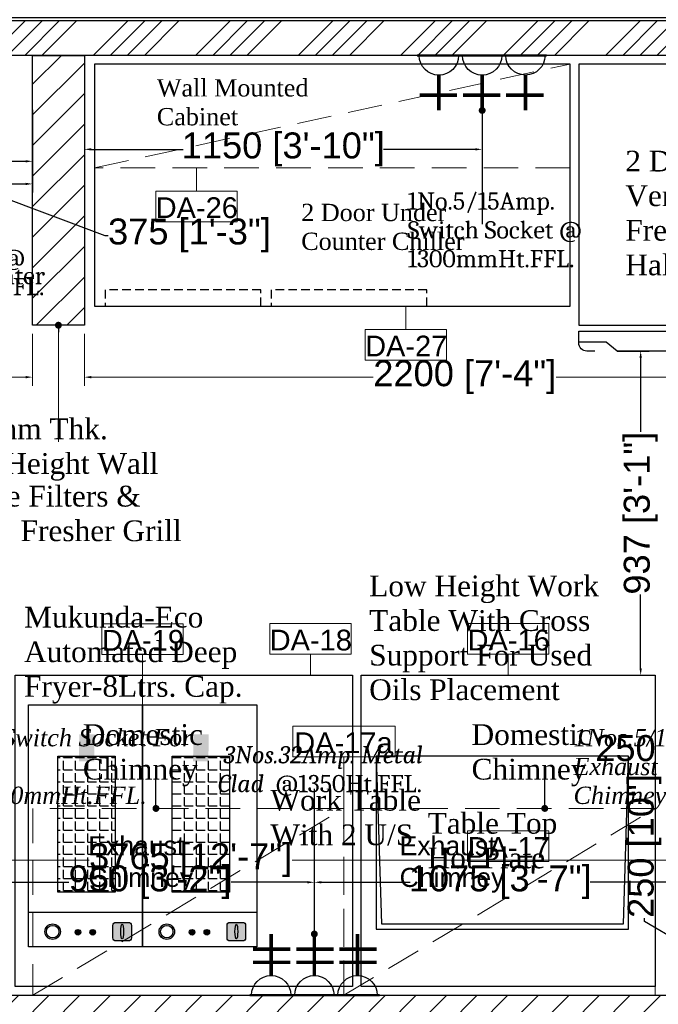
# Model space of a CAD drawing. Header units: millimetres. Extents: x 3004057 to 3043959, y -509231 to -485629.
# Tile 8 of 11: x 3006445 to 3008291, y -489904 to -487057. Entities that reach past the tile are written whole.
import ezdxf

# ---------------------------------------------------------------- set-up
doc = ezdxf.new("R2010")
doc.units = ezdxf.units.MM
doc.header["$LTSCALE"] = 1000
doc.header["$MEASUREMENT"] = 0
doc.header["$PDMODE"] = 3
doc.header["$PDSIZE"] = -1
for name, pattern in [('11aa1PB-bd$0$11aa1PB-af$0$TRATTEGGIATA', [0.75, 0.5, -0.25]), ('DASHED', [0.75, 0.5, -0.25]), ('HIDDEN', [0.375, 0.25, -0.125]), ('HIDDEN2', [4.7625, 3.175, -1.5875])]:
    doc.linetypes.add(name, pattern=pattern)
doc.layers.get('0').update_dxf_attribs({"linetype": 'CONTINUOUS'})
doc.layers.get('Defpoints').update_dxf_attribs({"linetype": 'CONTINUOUS'})
for name, color, linetype, lineweight in [('Civil-Wall-Text', 7, 'CONTINUOUS', 0), ('Equip No.', 1, 'CONTINUOUS', 15), ('HATCH', 251, 'CONTINUOUS', 5)]:
    doc.layers.add(name, color=color, linetype=linetype, lineweight=lineweight)
for name, color, linetype in [('Drainage', 254, 'CONTINUOUS'), ('ELECTRICAL', 7, 'CONTINUOUS'), ('Equipment', 5, 'CONTINUOUS'), ('Equipment Name', 7, 'CONTINUOUS'), ('Exhaust Text', 3, 'CONTINUOUS'), ('Exhaut Hoods', 222, 'DASHED'), ('NOTES250', 4, 'CONTINUOUS'), ('Plumbing & Drainage', 6, 'CONTINUOUS'), ('PROPOSED PARTITION', 150, 'CONTINUOUS'), ('Wall-New', 6, 'CONTINUOUS')]:
    doc.layers.add(name, color=color, linetype=linetype)
doc.styles.add('ARAIL', font='arial.ttf')
doc.styles.add('Arial', font='arial.ttf')
doc.styles.add('arial  narrow', font='ARIALN.TTF', dxfattribs={"width": 0.96})
doc.styles.get("Standard").update_dxf_attribs({"font": 'arial.ttf'})
doc.styles.add('style12', font='BOOKOSI.TTF')
doc.dimstyles.new('TFS-Dim', dxfattribs={"dimtxt": 75, "dimasz": 20, "dimexe": 25, "dimexo": 25, "dimgap": 5, "dimtad": 0, "dimdec": 0, "dimzin": 0, "dimdsep": 46, "dimtxsty": 'Standard', "dimcen": 0.09, "dimclrd": 8, "dimclre": 8, "dimadec": 0, "dimazin": 0, "dimtfac": 1, "dimtdec": 0, "dimtofl": 0, "dimtmove": 0, "dimatfit": 3, "dimldrblk": 'DOT', "dimfxl": 1, "dimtolj": 1, "dimtzin": 0, "dimlwd": -1, "dimlwe": -1, "dimarcsym": 0})

# ---------------------------------------------------------------- blocks, each defined once
blk = doc.blocks.new('*U439')
blk.add_lwpolyline([(0, -100), (6784.1, -100), (6784.1, -90), (0, -90)], close=True)
blk = doc.blocks.new('GVBHV GB')
at = {"layer": 'Equipment', "color": 2, "linetype": 'HIDDEN2', "lineweight": 0, "ltscale": 30}
blk.add_line((28267, 5354.48, 0), (28250.49, 5361.73, 0), dxfattribs=at)
at = {"layer": 'Equipment', "color": 2, "linetype": 'HIDDEN2', "lineweight": 0, "ltscale": 30, "elevation": 0}
for points in [[(28250.51, 5361.72), (28262.18, 5388.22), (28278.64, 5380.99)], [(28278.64, 5380.99), (28267, 5354.48)]]:
    blk.add_lwpolyline(points, dxfattribs=at)
at = {"layer": 'Equipment', "color": 2, "linetype": '11aa1PB-bd$0$11aa1PB-af$0$TRATTEGGIATA', "lineweight": 0, "ltscale": 36, "elevation": 0}
for points in [[(28266.56, 5384.77), (28261.61, 5373.49), (28269.96, 5369.82), (28274.91, 5381.1), (28266.56, 5384.77)], [(28261.2, 5372.56), (28256.25, 5361.28), (28264.6, 5357.61), (28269.55, 5368.89), (28261.2, 5372.56)]]:
    blk.add_lwpolyline(points, dxfattribs=at)
at = {"layer": 'Equipment', "color": 2, "linetype": 'Continuous', "style": 'arial  narrow', "width": 0.96}
for p in [(28268.81, 5379.36, 0), (28263.42, 5367.77, 0)]:
    blk.add_text('BIB', height=2.8, rotation=246.2928, dxfattribs=at).set_placement(p)
blk = doc.blocks.new('A$C974a59a5')
at = {"layer": 'Equipment', "linetype": 'Continuous'}
h = blk.add_hatch(color=2, dxfattribs=at)
h.dxf.hatch_style = 1
h.paths.add_polyline_path([(41, -17.4, 0.414214), (32.1, -26.4), (32.1, -62.2, 0.414214), (41, -71.1), (76.9, -71.1, 0.414214), (85.8, -62.2), (85.8, -26.4, 0.414214), (76.9, -17.4)])
h = blk.add_hatch(color=256, dxfattribs=at)
h.dxf.hatch_style = 1
h.paths.add_polyline_path([(282.3, -44.2, 1), (237.5, -44.2, 1)])
h.paths.add_polyline_path([(277.8, -44.2, 1), (242, -44.2, 1)], flags=16)
h = blk.add_hatch(color=1, dxfattribs=at)
h.dxf.hatch_style = 1
h.paths.add_polyline_path([(136, -42.5, -1), (152.2, -42.5, -1)])
h = blk.add_hatch(color=2, dxfattribs=at)
h.dxf.hatch_style = 1
h.paths.add_polyline_path([(178.9, -42.5, -1), (195, -42.5, -1)])
h = blk.add_hatch(dxfattribs=at)
h.set_pattern_fill('ANGLE', color=251, scale=5, angle=180)
h.set_pattern_definition([(180, (-22665679.724, 7389288.176), (-4e-15, -34.925), [25.4, -9.525]), (270, (-22665679.724, 7389288.176), (34.925, -6e-15), [25.4, -9.525])])
h.paths.add_polyline_path([(78.9, -551.1), (244.7, -551.1), (244.7, -158.4), (78.9, -158.4)])
blk.add_line((0, -100), (330, -100), dxfattribs=at)
for points in [[(0, 0), (330, 0), (330, -700), (0, -700)], [(78.9, -158.4), (244.7, -158.4), (244.7, -551.1), (78.9, -551.1)]]:
    blk.add_lwpolyline(points, close=True, dxfattribs=at)
blk.add_lwpolyline([(41, -17.4), (76.9, -17.4, -0.414214), (85.8, -26.4), (85.8, -62.2, -0.414214), (76.9, -71.1), (41, -71.1, -0.414214), (32.1, -62.2), (32.1, -26.4, -0.414214)], format="xyb", close=True, dxfattribs=at)
at = {"layer": 'Equipment', "const_width": 44.2}
blk.add_lwpolyline([(161.8, -536.7), (160.8, -614.9)], dxfattribs=at)
at = {"layer": 'Equipment', "linetype": 'Continuous'}
for centre, radius in [((259.9, -44.2), 22.4), ((259.9, -44.2), 17.9), ((144.1, -42.5), 8.06), ((186.9, -42.5), 8.06)]:
    blk.add_circle(centre, radius, dxfattribs=at)
blk.add_ellipse((58.8, -44.3), major_axis=(0, -21.2), ratio=0.192581, dxfattribs=at)
blk = doc.blocks.new('A$Cc4efb50f')
at = {"layer": 'Equipment'}
blk.add_lwpolyline([(-1360, 0), (15, 0), (15, 700), (-1360, 700)], close=True, dxfattribs=at)
at = {"layer": 'Equipment', "linetype": 'HIDDEN', "ltscale": 0.1}
for points in [[(-1329.8, 0), (-879.9, 0), (-879.9, 46.8), (-1329.8, 46.8)], [(-849.7, 0), (-399.9, 0), (-399.9, 46.8), (-849.7, 46.8)]]:
    blk.add_lwpolyline(points, close=True, dxfattribs=at)
blk = doc.blocks.new('A$C22889e60')
at = {"layer": 'Equipment', "linetype": 'Continuous'}
blk.add_lwpolyline([(-94.9, 62.1), (645.1, 62.1), (645.1, 817.2), (-94.9, 817.2)], close=True, dxfattribs=at)
blk.add_lwpolyline([(-48.3, -12.8), (-71.6, -12.8, -0.414214), (-94.9, 10.5), (-94.9, 44.7), (645.1, 44.7), (645.1, -12.8), (16, -12.8), (-16, 12.8), (-94.9, 12.8)], format="xyb", dxfattribs=at)
blk = doc.blocks.new('*D492')
at = {"layer": 'Defpoints', "color": 0, "transparency": 16777216}
for p in [(3008147.4, -488015.6), (3008147.4, -488952.6), (3008240.3, -488952.6)]:
    blk.add_point(p, dxfattribs=at)
at = {"layer": 'Equipment Name', "color": 8, "transparency": 16777216}
for p, q in [((3008172.4, -488015.6), (3008265.3, -488015.6)), ((3008240.3, -488035.6), (3008240.3, -488249.3)), ((3008240.3, -488932.6), (3008240.3, -488718.9)), ((3008172.4, -488952.6), (3008265.3, -488952.6))]:
    blk.add_line(p, q, dxfattribs=at)
for points in [[(3008237, -488035.6), (3008243.7, -488035.6), (3008240.3, -488015.6)], [(3008237, -488932.6), (3008243.7, -488932.6), (3008240.3, -488952.6)]]:
    blk.add_solid(points, dxfattribs=at)
at = {"layer": 'Equipment Name', "color": 0, "transparency": 16777216, "insert": (3008240.3, -488484.1), "char_height": 75, "attachment_point": 5, "rotation": 90}
blk.add_mtext('\\A1;937 [3\'-1"]', dxfattribs=at)
blk = doc.blocks.new('_Dot')
at = {"color": 0, "linetype": 'ByBlock', "lineweight": -2}
blk.add_line((-0.5, 0), (-1, 0), dxfattribs=at)
at = {"color": 0, "linetype": 'ByBlock', "const_width": 0.5}
blk.add_lwpolyline([(-0.25, 0, 1), (0.25, 0, 1)], format="xyb", close=True, dxfattribs=at)
blk = doc.blocks.new('A$C254D60C6')
at = {"layer": 'ELECTRICAL'}
for points, const_width in [([(161.3, 142.2), (161.3, -9.6)], 8.36), ([(0, 131.3), (0, 0)], 12.7), ([(45.9, 131.3), (45.9, 0)], 12.7), ([(92.3, 67.5), (-53.3, 67.5)], 12.7)]:
    blk.add_lwpolyline(points, dxfattribs=dict(at, const_width=const_width))
blk.add_arc((161.3, 67.5), 69, 90, 270, dxfattribs=at)
blk = doc.blocks.new('A$C21C85089')
at = {"layer": 'ELECTRICAL'}
for points, const_width in [([(-42, 108.5), (43.4, 108.5)], 4.7), ([(0, 69.7), (0, 0)], 7.15), ([(-35.8, 30), (38, 30)], 7.15)]:
    blk.add_lwpolyline(points, dxfattribs=dict(at, const_width=const_width))
blk.add_arc((0, 108.5), 38.8, 180, 0, dxfattribs=at)
blk = doc.blocks.new('*D524')
at = {"layer": 'Defpoints', "color": 0, "transparency": 16777216}
for p in [(3006632, -487160.6), (3007782.1, -487275.7), (3006632, -487432.2)]:
    blk.add_point(p, dxfattribs=at)
at = {"layer": 'ELECTRICAL', "color": 8, "transparency": 16777216}
for p, q in [((3006632, -487185.6), (3006632, -487457.2)), ((3007782.1, -487300.7), (3007782.1, -487457.2)), ((3006652, -487432.2), (3006917.5, -487432.2)), ((3007762.1, -487432.2), (3007496.6, -487432.2))]:
    blk.add_line(p, q, dxfattribs=at)
for points in [[(3006652, -487428.9), (3006652, -487435.6), (3006632, -487432.2)], [(3007762.1, -487428.9), (3007762.1, -487435.6), (3007782.1, -487432.2)]]:
    blk.add_solid(points, dxfattribs=at)
at = {"layer": 'ELECTRICAL', "color": 0, "transparency": 16777216, "insert": (3007207, -487432.2), "char_height": 75, "attachment_point": 5}
blk.add_mtext('\\A1;1150 [3\'-10"]', dxfattribs=at)
blk = doc.blocks.new('*D533')
at = {"layer": 'Defpoints', "color": 0, "transparency": 16777216}
for p in [(3008499.4, -489627.7), (3008400.7, -489877.6), (3008499.4, -489877.6)]:
    blk.add_point(p, dxfattribs=at)
at = {"layer": 'Drainage', "color": 8, "transparency": 16777216}
for p, q in [((3008474.4, -489627.7), (3008375.7, -489627.7)), ((3008400.7, -489647.7), (3008400.7, -489857.6)), ((3008251.6, -489664.4), (3008251.6, -489654.4)), ((3008400.7, -489752.6), (3008251.6, -489664.4)), ((3008474.4, -489877.6), (3008375.7, -489877.6))]:
    blk.add_line(p, q, dxfattribs=at)
for points in [[(3008397.4, -489647.7), (3008404.1, -489647.7), (3008400.7, -489627.7)], [(3008397.4, -489857.6), (3008404.1, -489857.6), (3008400.7, -489877.6)]]:
    blk.add_solid(points, dxfattribs=at)
at = {"layer": 'Drainage', "color": 0, "transparency": 16777216, "insert": (3008251.6, -489446.4), "char_height": 75, "attachment_point": 5, "rotation": 90}
blk.add_mtext('\\A1;250 [10"]', dxfattribs=at)
blk = doc.blocks.new('*D534')
at = {"layer": 'Defpoints', "color": 0, "transparency": 16777216}
for p in [(3008821.7, -489442.4), (3008571.8, -489552.8), (3008821.7, -489897.4)]:
    blk.add_point(p, dxfattribs=at)
at = {"layer": 'Drainage', "color": 8, "transparency": 16777216}
for p, q in [((3008534.8, -489174.4), (3008524.8, -489174.4)), ((3008696.7, -489442.4), (3008534.8, -489174.4)), ((3008571.8, -489527.8), (3008571.8, -489417.4)), ((3008821.7, -489872.4), (3008821.7, -489417.4)), ((3008591.8, -489442.4), (3008801.7, -489442.4))]:
    blk.add_line(p, q, dxfattribs=at)
for points in [[(3008591.8, -489439.1), (3008591.8, -489445.8), (3008571.8, -489442.4)], [(3008801.7, -489439.1), (3008801.7, -489445.8), (3008821.7, -489442.4)]]:
    blk.add_solid(points, dxfattribs=at)
at = {"layer": 'Drainage', "color": 0, "transparency": 16777216, "insert": (3008316.8, -489174.4), "char_height": 75, "attachment_point": 5}
blk.add_mtext('\\A1;250 [10"]', dxfattribs=at)
blk = doc.blocks.new('*D538')
at = {"layer": 'Defpoints', "color": 0, "transparency": 16777216}
for p in [(3006082.6, -488727.6), (3006082.6, -489877.6), (3006353.5, -489877.6)]:
    blk.add_point(p, dxfattribs=at)
at = {"layer": 'Exhaust Text', "color": 8, "transparency": 16777216}
for p, q in [((3006107.6, -488727.6), (3006378.5, -488727.6)), ((3006353.5, -488747.6), (3006353.5, -489013)), ((3006353.5, -489857.6), (3006353.5, -489592.1)), ((3006107.6, -489877.6), (3006378.5, -489877.6))]:
    blk.add_line(p, q, dxfattribs=at)
for points in [[(3006350.2, -488747.6), (3006356.9, -488747.6), (3006353.5, -488727.6)], [(3006350.2, -489857.6), (3006356.9, -489857.6), (3006353.5, -489877.6)]]:
    blk.add_solid(points, dxfattribs=at)
at = {"layer": 'Exhaust Text', "color": 0, "transparency": 16777216, "insert": (3006353.5, -489302.6), "char_height": 75, "attachment_point": 5, "rotation": 90}
blk.add_mtext('\\A1;1150 [3\'-10"]', dxfattribs=at)
blk = doc.blocks.new('*D546')
at = {"layer": 'Civil-Wall-Text', "color": 8, "transparency": 16777216}
for p, q in [((3005057, -487965.7), (3005057, -488115.8)), ((3006482, -487965.7), (3006482, -488115.8)), ((3005077, -488090.8), (3005509.1, -488090.8)), ((3006462, -488090.8), (3006029.9, -488090.8))]:
    blk.add_line(p, q, dxfattribs=at)
for points in [[(3005077, -488087.5), (3005077, -488094.2), (3005057, -488090.8)], [(3006462, -488087.5), (3006462, -488094.2), (3006482, -488090.8)]]:
    blk.add_solid(points, dxfattribs=at)
at = {"layer": 'Defpoints', "color": 0, "transparency": 16777216}
for p in [(3005057, -487940.7), (3006482, -487940.7), (3005057, -488090.8)]:
    blk.add_point(p, dxfattribs=at)
at = {"layer": 'Civil-Wall-Text', "color": 0, "transparency": 16777216, "insert": (3005769.5, -488090.8), "char_height": 75, "attachment_point": 5}
blk.add_mtext('\\A1;1425 [4\'-9"]', dxfattribs=at)
blk = doc.blocks.new('*D547')
at = {"layer": 'Civil-Wall-Text', "color": 8, "transparency": 16777216}
for p, q in [((3006632, -487965.7), (3006632, -488115.8)), ((3008831.6, -488060.6), (3008831.6, -488115.8)), ((3006652, -488090.8), (3007467.2, -488090.8)), ((3008811.6, -488090.8), (3007996.4, -488090.8))]:
    blk.add_line(p, q, dxfattribs=at)
for points in [[(3006652, -488087.5), (3006652, -488094.2), (3006632, -488090.8)], [(3008811.6, -488087.5), (3008811.6, -488094.2), (3008831.6, -488090.8)]]:
    blk.add_solid(points, dxfattribs=at)
at = {"layer": 'Defpoints', "color": 0, "transparency": 16777216}
for p in [(3006632, -487940.7), (3008831.6, -488035.6), (3008831.6, -488090.8)]:
    blk.add_point(p, dxfattribs=at)
at = {"layer": 'Civil-Wall-Text', "color": 0, "transparency": 16777216, "insert": (3007731.8, -488090.8), "char_height": 75, "attachment_point": 5}
blk.add_mtext('\\A1;2200 [7\'-4"]', dxfattribs=at)
blk = doc.blocks.new('*D548')
at = {"layer": 'Civil-Wall-Text', "color": 8, "transparency": 16777216}
for p, q in [((3005057, -489852.6), (3005057, -489462.2)), ((3008821.7, -489852.6), (3008821.7, -489462.2)), ((3005077, -489487.2), (3006646.3, -489487.2)), ((3008801.7, -489487.2), (3007232.4, -489487.2))]:
    blk.add_line(p, q, dxfattribs=at)
for points in [[(3005077, -489483.9), (3005077, -489490.5), (3005057, -489487.2)], [(3008801.7, -489483.9), (3008801.7, -489490.5), (3008821.7, -489487.2)]]:
    blk.add_solid(points, dxfattribs=at)
at = {"layer": 'Defpoints', "color": 0, "transparency": 16777216}
for p in [(3008821.7, -489487.2), (3005057, -489877.6), (3008821.7, -489877.6)]:
    blk.add_point(p, dxfattribs=at)
at = {"layer": 'Civil-Wall-Text', "color": 0, "transparency": 16777216, "insert": (3006939.3, -489487.2), "char_height": 75, "attachment_point": 5}
blk.add_mtext('\\A1;3765 [12\'-7"]', dxfattribs=at)
blk = doc.blocks.new('*D561')
at = {"layer": 'Defpoints', "color": 0, "transparency": 16777216}
for p in [(3006331.7, -487293.4), (3006482, -487293.4), (3006482, -487466.8)]:
    blk.add_point(p, dxfattribs=at)
at = {"layer": 'ELECTRICAL', "color": 8, "transparency": 16777216}
for p, q in [((3006331.7, -487318.4), (3006331.7, -487491.8)), ((3006482, -487318.4), (3006482, -487491.8)), ((3006406.9, -487466.8), (3006265.6, -487571.5)), ((3006351.7, -487466.8), (3006462, -487466.8)), ((3006265.6, -487571.5), (3006255.6, -487571.5))]:
    blk.add_line(p, q, dxfattribs=at)
for points in [[(3006351.7, -487463.5), (3006351.7, -487470.1), (3006331.7, -487466.8)], [(3006462, -487463.5), (3006462, -487470.1), (3006482, -487466.8)]]:
    blk.add_solid(points, dxfattribs=at)
at = {"layer": 'ELECTRICAL', "color": 0, "transparency": 16777216, "insert": (3006080.9, -487571.5), "char_height": 75, "attachment_point": 5}
blk.add_mtext('\\A1;150 [6"]', dxfattribs=at)
blk = doc.blocks.new('*D563')
at = {"layer": 'Defpoints', "color": 0, "transparency": 16777216}
for p in [(3007296.9, -489551.1), (3007296.9, -489700.8), (3008371.7, -489718.6)]:
    blk.add_point(p, dxfattribs=at)
at = {"layer": 'ELECTRICAL', "color": 8, "transparency": 16777216}
for p, q in [((3007296.9, -489675.8), (3007296.9, -489526.1)), ((3008371.7, -489693.6), (3008371.7, -489526.1)), ((3007316.9, -489551.1), (3007573.9, -489551.1)), ((3008351.7, -489551.1), (3008094.7, -489551.1))]:
    blk.add_line(p, q, dxfattribs=at)
for points in [[(3007316.9, -489547.8), (3007316.9, -489554.4), (3007296.9, -489551.1)], [(3008351.7, -489547.8), (3008351.7, -489554.4), (3008371.7, -489551.1)]]:
    blk.add_solid(points, dxfattribs=at)
at = {"layer": 'ELECTRICAL', "color": 0, "transparency": 16777216, "insert": (3007834.3, -489551.1), "char_height": 75, "attachment_point": 5}
blk.add_mtext('\\A1;1075 [3\'-7"]', dxfattribs=at)
blk = doc.blocks.new('*D564')
at = {"layer": 'Defpoints', "color": 0, "transparency": 16777216}
for p in [(3006347, -489551.1), (3007296.9, -489700.8), (3006347, -489718.7)]:
    blk.add_point(p, dxfattribs=at)
at = {"layer": 'ELECTRICAL', "color": 8, "transparency": 16777216}
for p, q in [((3006347, -489693.7), (3006347, -489526.1)), ((3007296.9, -489675.8), (3007296.9, -489526.1)), ((3006367, -489551.1), (3006587.1, -489551.1)), ((3007276.9, -489551.1), (3007056.7, -489551.1))]:
    blk.add_line(p, q, dxfattribs=at)
for points in [[(3006367, -489547.8), (3006367, -489554.4), (3006347, -489551.1)], [(3007276.9, -489547.8), (3007276.9, -489554.4), (3007296.9, -489551.1)]]:
    blk.add_solid(points, dxfattribs=at)
at = {"layer": 'ELECTRICAL', "color": 0, "transparency": 16777216, "insert": (3006821.9, -489551.1), "char_height": 75, "attachment_point": 5}
blk.add_mtext('\\A1;950 [3\'-2"]', dxfattribs=at)
blk = doc.blocks.new('*D566')
at = {"layer": 'Defpoints', "color": 0, "transparency": 16777216}
for p in [(3006107.1, -487160.6), (3006482, -487295.8), (3006482, -487532.2)]:
    blk.add_point(p, dxfattribs=at)
at = {"layer": 'Plumbing & Drainage', "color": 8, "transparency": 16777216}
for p, q in [((3006107.1, -487185.6), (3006107.1, -487557.2)), ((3006482, -487320.8), (3006482, -487557.2)), ((3006127.1, -487532.2), (3006462, -487532.2)), ((3006294.6, -487532.2), (3006691, -487681)), ((3006691, -487681), (3006701, -487681))]:
    blk.add_line(p, q, dxfattribs=at)
for points in [[(3006127.1, -487528.8), (3006127.1, -487535.5), (3006107.1, -487532.2)], [(3006462, -487528.8), (3006462, -487535.5), (3006482, -487532.2)]]:
    blk.add_solid(points, dxfattribs=at)
at = {"layer": 'Plumbing & Drainage', "color": 0, "transparency": 16777216, "insert": (3006935.8, -487681), "char_height": 75, "attachment_point": 5}
blk.add_mtext('\\A1;375 [1\'-3"]', dxfattribs=at)

msp = doc.modelspace()

# ---------------------------------------------------------------- hatches: boundary and pattern name
at = {"ltscale": 0.5, "true_color": 0x119c8c}
h = msp.add_hatch(dxfattribs=at)
h.set_pattern_fill('ANSI34', color=134, scale=11, angle=180)
h.set_pattern_definition([(225, (4347815.6, -892235.44), (148.174226, -148.174226), []), (225, (4347766.2, -892235.44), (148.174226, -148.174226), []), (225, (4347716.82, -892235.44), (148.174226, -148.174226), []), (225, (4347667.43, -892235.44), (148.174226, -148.174226), [])])
h.paths.add_polyline_path([(3004957, -491826.1), (3005157, -491826.1), (3005157, -492177.6), (3005257, -492177.6), (3005257, -491726.1), (3005057, -491726.1), (3005057, -487586.7), (3005057, -487236.7), (3005057, -487160.6), (3009821.7, -487160.6), (3009821.7, -487236.7), (3009821.7, -487586.7), (3009821.7, -491844), (3009624, -491844), (3009624, -492177.6), (3009624.1, -492177.6), (3009624.1, -492174.1), (3009820.8, -492177.6), (3009921.7, -492177.6), (3009921.7, -487486.7), (3009899, -487486.7), (3009899, -487336.7), (3009921.7, -487336.7), (3009921.7, -487060.6), (3004957, -487060.6), (3004957, -487336.7), (3004982, -487336.7), (3004982, -487486.7), (3004957, -487486.7)])
h.paths.add_polyline_path([(3009624, -492525.6), (3009624, -492177.6)])
h.paths.add_polyline_path([(3005257, -492525.6), (3005257, -492177.6)])
at = {"layer": 'HATCH'}
h = msp.add_hatch(dxfattribs=at)
h.set_pattern_fill('ANSI31', color=256, scale=500, angle=180)
h.paths.add_polyline_path([(3006632, -487940.7), (3006482, -487940.7), (3006482, -487160.6), (3006632, -487160.6)])
h = msp.add_hatch(dxfattribs=at)
h.set_pattern_fill('ANSI31', color=256, scale=500, angle=180)
h.set_pattern_definition([(225, (-43430.33, -1652.94), (44.1941738, -44.1941738), [])])
h.paths.add_polyline_path([(3008821.7, -489877.6), (3005057, -489877.6), (3005057, -490027.6), (3008821.7, -490027.6)])

# ---------------------------------------------------------------- linework, layer by layer
at = {"layer": 'Equip No.'}
for p, q in [((3006955.9, -487552.8), (3006955.9, -487485.6)), ((3007561.4, -487952.8), (3007561.4, -487885.6)), ((3006800.2, -488892.6, 1125.4), (3006800.2, -489036.8)), ((3007285.5, -488892.1, 1135), (3007285.5, -488952.6)), ((3007857.6, -488892.1, 1135), (3007857.6, -488952.6)), ((3007382.6, -489188.8), (3007382.6, -489337.6))]:
    msp.add_line(p, q, dxfattribs=at)
for points in [[(3006838.3, -487552.8), (3007073.5, -487552.8), (3007073.5, -487641.9), (3006838.3, -487641.9)], [(3007443.8, -487952.8), (3007679, -487952.8), (3007679, -488041.9), (3007443.8, -488041.9)], [(3007235.1, -489099.7), (3007530.1, -489099.7), (3007530.1, -489188.8), (3007235.1, -489188.8)]]:
    msp.add_lwpolyline(points, close=True, dxfattribs=at)
for points, elevation in [([(3006682.6, -488803.5), (3006917.8, -488803.5), (3006917.8, -488892.6), (3006682.6, -488892.6)], 1125.4), ([(3007167.9, -488803), (3007403.1, -488803), (3007403.1, -488892.1), (3007167.9, -488892.1)], 1135), ([(3007740, -488803), (3007975.3, -488803), (3007975.3, -488892.1), (3007740, -488892.1)], 1135), ([(3007740, -489402.4), (3007975.3, -489402.4), (3007975.3, -489491.5), (3007740, -489491.5)], 1135)]:
    msp.add_lwpolyline(points, close=True, dxfattribs=dict(at, elevation=elevation))
at = {"layer": 'Equipment', "linetype": 'DASHED', "lineweight": 0, "ltscale": 0.2}
msp.add_line((3006661.6, -487485.6), (3008036.6, -487185.6), dxfattribs=at)
msp.add_lwpolyline([(3006661.6, -487185.6), (3008036.6, -487185.6), (3008036.6, -487485.6), (3006661.6, -487485.6)], close=True, dxfattribs=at)
at = {"layer": 'Equipment'}
for points in [[(3007407.6, -489852.6), (3006432, -489852.6), (3006432, -488952.6), (3007407.6, -488952.6)], [(3008282.6, -489852.6), (3007432.6, -489852.6), (3007432.6, -488952.6), (3008282.6, -488952.6)]]:
    msp.add_lwpolyline(points, close=True, dxfattribs=at)
at = {"layer": 'Equipment', "elevation": -9.9}
for points in [[(3008205.6, -489686.7), (3008205.6, -489186.7), (3007475.6, -489186.7), (3007475.6, -489686.7)], [(3008190.6, -489671.7), (3008205.6, -489186.7), (3007475.6, -489186.7), (3007490.6, -489671.7)]]:
    msp.add_lwpolyline(points, close=True, dxfattribs=at)
at = {"layer": 'Exhaut Hoods', "linetype": 'DASHED', "lineweight": 0, "ltscale": 0.2}
for p, q in [((3006482.6, -489877.6), (3007382.6, -489337.6)), ((3007382.6, -489877.6), (3008282.6, -489337.6))]:
    msp.add_line(p, q, dxfattribs=at)
for points in [[(3006482.6, -489877.6), (3007382.6, -489877.6), (3007382.6, -489337.6), (3006482.6, -489337.6)], [(3007382.6, -489877.6), (3008282.6, -489877.6), (3008282.6, -489337.6), (3007382.6, -489337.6)]]:
    msp.add_lwpolyline(points, close=True, dxfattribs=at)
at = {"layer": 'NOTES250', "ltscale": 0.5}
for points in [[(3009624.1, -492425.6), (3009624.1, -492174.1), (3009921.7, -492179.4), (3009921.7, -487586.7), (3009921.7, -487236.7), (3009921.7, -487060.6), (3004957, -487060.6), (3004957, -487236.7), (3004957, -487586.7), (3004957, -491826.1), (3005257, -491826.1), (3005257, -492525.6)], [(3009624, -492525.6), (3009624, -492525.6), (3009624, -491844), (3009821.7, -491844), (3009821.7, -487586.7), (3009821.7, -487236.7), (3009821.7, -487160.6), (3005057, -487160.6), (3005057, -487236.7), (3005057, -487586.7), (3005057, -491726.1), (3005257, -491726.1), (3005257, -492525.6)]]:
    msp.add_lwpolyline(points, dxfattribs=at)
at = {"layer": 'Wall-New'}
for points in [[(3006632, -487940.7), (3006482, -487940.7), (3006482, -487160.6), (3006632, -487160.6)], [(3005057, -489877.6), (3008821.7, -489877.6), (3008821.7, -490027.6), (3005057, -490027.6)]]:
    msp.add_lwpolyline(points, close=True, dxfattribs=at)

# ---------------------------------------------------------------- block references
at = {"layer": 'ELECTRICAL'}
for name, p, xscale, yscale, zscale, rotation in [('A$C21C85089', (3007657.1, -487319.7), -1.464380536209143, 1.464380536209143, 1.464380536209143, 0.03025453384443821), ('A$C21C85089', (3007782.1, -487319.6), -1.464380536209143, 1.464380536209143, 1.464380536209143, 0.03025453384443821), ('A$C21C85089', (3007907.1, -487319.5), -1.464380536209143, 1.464380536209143, 1.464380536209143, 0.03025453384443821), ('A$C254D60C6', (3007227.5, -489744.8), -0.8237140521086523, 0.8237140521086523, 0.8237140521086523, 89.99999999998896), ('A$C254D60C6', (3007352.5, -489744.8), -0.8237140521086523, 0.8237140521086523, 0.8237140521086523, 89.99999999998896), ('A$C254D60C6', (3007477.5, -489744.8), -0.8237140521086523, 0.8237140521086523, 0.8237140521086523, 89.99999999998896)]:
    msp.add_blockref(name, p, dxfattribs=dict(at, xscale=xscale, yscale=yscale, zscale=zscale, rotation=rotation))
at = {"layer": 'Equipment'}
for name, p in [('A$Cc4efb50f', (3008021.6, -487885.6)), ('A$C22889e60', (3008156.4, -488002.8))]:
    msp.add_blockref(name, p, dxfattribs=at)
at = {"layer": 'Equipment', "rotation": 180}
for p in [(3006800.2, -489738.1, -9.9), (3007130.2, -489738.1, -9.9)]:
    msp.add_blockref('A$C974a59a5', p, dxfattribs=at)
at = {"layer": 'Equipment', "extrusion": (3.1362e-09, 1.56207e-11, 1), "xscale": -25.00000000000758, "yscale": 25.00000000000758, "zscale": 25.00000000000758, "rotation": 66.2928203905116}
msp.add_blockref('GVBHV GB', (3415433.4, 102639.6, -0.1), dxfattribs=at)
at = {"layer": 'PROPOSED PARTITION', "xscale": -1}
msp.add_blockref('*U439', (3010973.2, -486960.6), dxfattribs=at)

# ---------------------------------------------------------------- texts
at = {"layer": 'Civil-Wall-Text', "insert": (3006231.6, -488210.3, 34), "char_height": 60, "width": 1445.274, "attachment_point": 1, "style": 'style12'}
msp.add_mtext('150mm Thk.\\PFull Height Wall', dxfattribs=at)
at = {"layer": 'ELECTRICAL', "color": 7, "char_height": 50, "attachment_point": 1, "style": 'ARAIL'}
for s, insert, width in [('{\\fCambria|b0|i0|c0|p18;1No.5/15Amp.\\PSwitch Socket @ 1300mmHt.FFL.}', (3007566.7, -487556.6, -0.1), 597.647), ('{\\fCambria|b0|i0|c0|p18;1Nos.32Amp.\\PMetal Clad  @ 1800mmHt.FFL.}', (3006032.2, -487637.3, 0), 507.492), ('{\\fBookman Old Style|b0|i1|c0|p18;\\C0;1Nos.5/15Amp.Switch Socket For Exhaust \\PChimney @ 1800mmHt.FFL. }', (3005928.9, -489108, 0), 1039.547), ('{\\fBookman Old Style|b0|i1|c0|p18;\\C0;1Nos.5/15Amp.Switch Socket For Exhaust \\PChimney @ 1800mmHt.FFL. }', (3008046.1, -489108, 0), 1039.547), ('{\\fCambria|b0|i0|c0|p18; \\fCambria|b0|i1|c0|p18;\\C0;3Nos.32Amp. Metal \\PClad\\fCambria|b0|i0|c0|p18;\\C7;  @1350Ht.FFL.}', (3007017.9, -489157.3, 0), 1217.819)]:
    msp.add_mtext(s, dxfattribs=dict(at, insert=insert, width=width))
at = {"layer": 'Equip No.', "color": 7, "char_height": 60, "attachment_point": 1, "style": 'Arial'}
for s, insert in [('\\pxqc;DA-26', (3006587.3, -487570.8, 1117.4)), ('\\pxqc;DA-27', (3007192.8, -487970.8, 1117.4)), ('\\pxqc;DA-19', (3006431.6, -488821.5, 2242.8)), ('\\pxqc;DA-18', (3006916.9, -488820.9, 2252.4)), ('\\pxqc;DA-16', (3007489, -488820.9, 2252.4)), ('\\pxqc;DA-17a', (3007011.3, -489117.7, 1117.4)), ('\\pxqc;DA-17', (3007489, -489420.4, 2252.4))]:
    msp.add_mtext_dynamic_manual_height_columns(s, width=739.357, gutter_width=15, heights=[46.5], dxfattribs=dict(at, insert=insert))
at = {"layer": 'Equipment Name', "color": 0, "attachment_point": 1, "style": 'style12'}
for s, insert, char_height, width in [('Wall Mounted Cabinet', (3006841.5, -487229.4, 0.1), 50, 639.682), ('2 Door \\PVertical Half\\PFreezer &\\PHalf Chiller', (3008196, -487436.2), 60, 845.804), ('2 Door Under \\PCounter Chiller ', (3007259, -487589.7, 0.1), 50, 877.376), ('Exhaust Hood With Baffle Filters & Fire Suppression System , Fresher Grill & led Lights', (3005478.4, -488404.9, 34), 60, 1445.274), ('\\pxql;Low Height Work Table With Cross Support For Used Oils Placement', (3007455.4, -488664.4, 34), 60, 747.398), ('\\A1;{\\C256;Mukunda-Eco\\PAutomated Deep Fryer-8Ltrs. Cap.}', (3006457.6, -488754.7, 1087.5), 60, 755.798), ('\\A1;\\pxql;Domestic Chimney', (3006627.5, -489094.1, 1117.3), 60, 639.422), ('\\A1;\\pxql;Domestic Chimney', (3007751.4, -489094.1, 1117.3), 60, 639.422), ('\\A1;\\pxql;Work Table \\PWith 2 U/S', (3007169.9, -489283.9, 2268.8), 60, 926.548), ('\\pxql;Table Top \\PHot Plate', (3007624.4, -489350.6), 60, 612.502)]:
    msp.add_mtext(s, dxfattribs=dict(at, insert=insert, char_height=char_height, width=width))
at = {"layer": 'Exhaust Text', "color": 3, "linetype": 'ByBlock', "char_height": 55, "width": 499.296, "attachment_point": 1}
for insert in [(3006643.4, -489417.9), (3007543.4, -489417.9)]:
    msp.add_mtext('\\pxql;Exhaust Chimney', dxfattribs=dict(at, insert=insert))
at = {"layer": 'Plumbing & Drainage', "color": 7, "ltscale": 10, "insert": (3005981.5, -487772.2, 0), "char_height": 50, "width": 548.553, "attachment_point": 1, "rotation": 360, "style": 'Arial'}
msp.add_mtext('{\\fCambria|b0|i0|c0|p18;Hot & Cold Water Inlet @450 mmHt.FFL.   }', dxfattribs=at)

# ---------------------------------------------------------------- dimensions: what is measured, and where the dimension line sits
at = {"layer": 'Civil-Wall-Text'}
for base, p1, p2, picture, middle in [((3005057, -488090.8), (3006482, -487940.7), (3005057, -487940.7), '*D546', (3005769.5, -488090.8)), ((3008831.6, -488090.8), (3006632, -487940.7), (3008831.6, -488035.6), '*D547', (3007731.8, -488090.8)), ((3008821.7, -489487.2), (3005057, -489877.6), (3008821.7, -489877.6), '*D548', (3006939.3, -489487.2))]:
    dim = msp.add_linear_dim(base=base, p1=p1, p2=p2, dimstyle='TFS-Dim', dxfattribs=at)
    dim.commit()
    dim.dimension.update_dxf_attribs({"geometry": picture, "text_midpoint": middle})
at = {"layer": 'Drainage'}
dim = msp.add_linear_dim(base=(3008821.7, -489442.4), p1=(3008571.8, -489552.8), p2=(3008821.7, -489897.4), dimstyle='TFS-Dim', override={"dimtmove": 1}, dxfattribs=at)
dim.commit()
dim.dimension.update_dxf_attribs({"geometry": '*D534', "text_midpoint": (3008519.8, -489174.4), "dimtype": 160})
dim = msp.add_linear_dim(base=(3008400.7, -489877.6), p1=(3008499.4, -489627.7), p2=(3008499.4, -489877.6), angle=90, dimstyle='TFS-Dim', override={"dimtmove": 1}, dxfattribs=at)
dim.commit()
dim.dimension.update_dxf_attribs({"geometry": '*D533', "text_midpoint": (3008251.6, -489649.4), "dimtype": 160})
at = {"layer": 'ELECTRICAL'}
dim = msp.add_linear_dim(base=(3006632, -487432.2), p1=(3007782.1, -487275.7), p2=(3006632, -487160.6), dimstyle='TFS-Dim', dxfattribs=at)
dim.commit()
dim.dimension.update_dxf_attribs({"geometry": '*D524', "text_midpoint": (3007207, -487432.2)})
dim = msp.add_linear_dim(base=(3006482, -487466.8), p1=(3006331.7, -487293.4), p2=(3006482, -487293.4), dimstyle='TFS-Dim', override={"dimtmove": 1}, dxfattribs=at)
dim.commit()
dim.dimension.update_dxf_attribs({"geometry": '*D561', "text_midpoint": (3006250.6, -487571.5), "dimtype": 160})
for base, p1, p2, picture, middle in [((3006347, -489551.1), (3007296.9, -489700.8), (3006347, -489718.7), '*D564', (3006821.9, -489551.1)), ((3007296.9, -489551.1), (3008371.7, -489718.6), (3007296.9, -489700.8), '*D563', (3007834.3, -489551.1))]:
    dim = msp.add_linear_dim(base=base, p1=p1, p2=p2, dimstyle='TFS-Dim', override={"dimtmove": 1}, dxfattribs=at)
    dim.commit()
    dim.dimension.update_dxf_attribs({"geometry": picture, "text_midpoint": middle})
at = {"layer": 'Equipment Name', "color": 0}
dim = msp.add_linear_dim(base=(3008240.3, -488952.6), p1=(3008147.4, -488015.6), p2=(3008147.4, -488952.6), angle=90, dimstyle='TFS-Dim', dxfattribs=at)
dim.commit()
dim.dimension.update_dxf_attribs({"geometry": '*D492', "text_midpoint": (3008240.3, -488484.1)})
at = {"layer": 'Exhaust Text'}
dim = msp.add_linear_dim(base=(3006353.5, -489877.6), p1=(3006082.6, -488727.6), p2=(3006082.6, -489877.6), angle=90, dimstyle='TFS-Dim', dxfattribs=at)
dim.commit()
dim.dimension.update_dxf_attribs({"geometry": '*D538', "text_midpoint": (3006353.5, -489302.6)})
at = {"layer": 'Plumbing & Drainage'}
dim = msp.add_linear_dim(base=(3006482, -487532.2), p1=(3006107.1, -487160.6), p2=(3006482, -487295.8), dimstyle='TFS-Dim', override={"dimtmove": 1}, dxfattribs=at)
dim.commit()
dim.dimension.update_dxf_attribs({"geometry": '*D566', "text_midpoint": (3006706, -487681), "dimtype": 160})

# ---------------------------------------------------------------- leaders
at = {"layer": 'Civil-Wall-Text'}
msp.add_leader([(3006557, -487940.7), (3006557, -488277.7)], dimstyle='TFS-Dim', override={"dimgap": 5, "dimtad": 0, "dimfxl": 0.5, "dimfxlon": 1, "dimtfill": 1, "dimtfillclr": 256, "dimarcsym": 2}, dxfattribs=at)
at = {"layer": 'ELECTRICAL'}
for points, override in [([(3007782.1, -487319.6), (3007782.1, -487648.6)], {"dimgap": 5, "dimtad": 0, "dimfxl": 0.5, "dimfxlon": 1, "dimtfill": 1, "dimtfillclr": 256, "dimarcsym": 2}), ([(3007296.9, -489700.8), (3007296.9, -489281)], {"dimtmove": 1})]:
    msp.add_leader(points, dimstyle='TFS-Dim', override=override, dxfattribs=at)
at = {"layer": 'Equipment Name'}
for points in [[(3006839, -489337.6), (3006839, -489220)], [(3007963, -489337.6), (3007963, -489220)]]:
    msp.add_leader(points, dimstyle='TFS-Dim', override={"dimgap": 5, "dimtad": 0, "dimfxl": 0.5, "dimfxlon": 1, "dimtfill": 1, "dimtfillclr": 256, "dimarcsym": 2}, dxfattribs=at)

doc.saveas('drawing.dxf')
